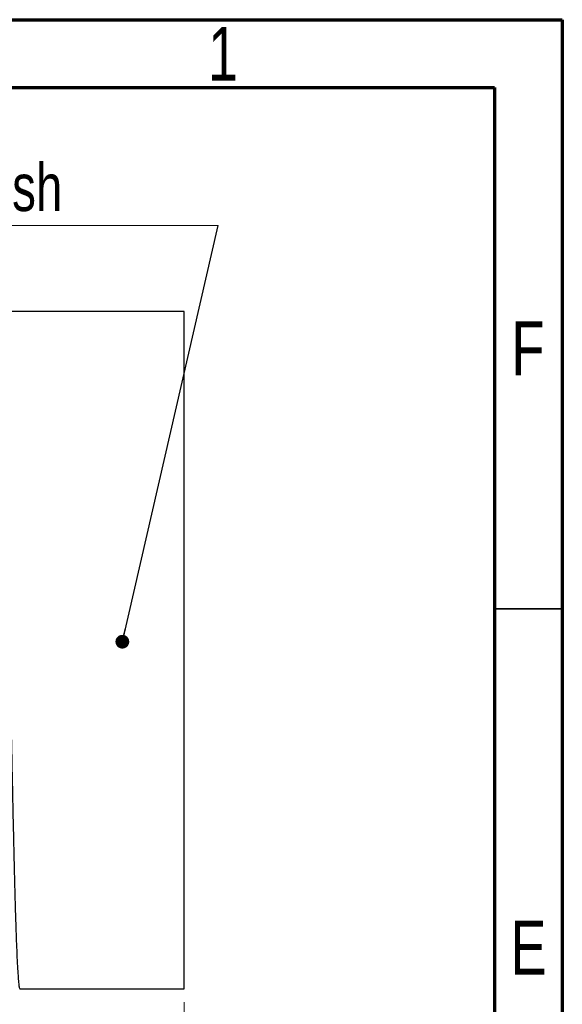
# Model space of a CAD drawing. Header units: millimetres. Extents: x 0 to 205, y 0 to 292.
# Tile 11 of 11: x 165 to 205, y 219 to 292. Entities that reach past the tile are written whole.
import ezdxf

# ---------------------------------------------------------------- set-up
doc = ezdxf.new("R2010")
doc.units = ezdxf.units.MM
doc.styles.add('SLDTEXTSTYLE0', font='TXT', dxfattribs={"width": 0.75})
doc.dimstyles.new('SLDDIMSTYLE2', dxfattribs={"dimtxt": 3.5, "dimasz": 3.302, "dimexe": 0, "dimexo": 0.0625, "dimgap": 0.875, "dimtad": 1, "dimlfac": 0.5, "dimrnd": 1e-09, "dimzin": 4, "dimdsep": 46, "dimtxsty": 'SLDTEXTSTYLE0', "dimsah": 1, "dimcen": 0.09, "dimadec": 0, "dimazin": 1, "dimtfac": 1, "dimtofl": 0, "dimtmove": 0, "dimatfit": 3, "dimfxl": 1, "dimfrac": 2, "dimtolj": 1, "dimtzin": 12, "dimarcsym": 0})
doc.dimstyles.new('SLDDIMSTYLE3', dxfattribs={"dimtxt": 0.18, "dimasz": 1.016, "dimexe": 0, "dimexo": 0.0625, "dimgap": 0, "dimtad": 0, "dimtih": 1, "dimtoh": 1, "dimdec": 0, "dimrnd": 1e-09, "dimzin": 0, "dimdsep": 46, "dimtxsty": 'Standard', "dimblk1": 'DOT', "dimblk2": 'DOT', "dimsah": 1, "dimcen": 0.09, "dimadec": 0, "dimazin": 0, "dimtfac": 1.016, "dimtdec": 0, "dimtofl": 0, "dimtmove": 0, "dimatfit": 3, "dimldrblk": 'DOT', "dimfxl": 1, "dimfrac": 2, "dimtolj": 1, "dimtzin": 0, "dimarcsym": 0})

# ---------------------------------------------------------------- blocks, each defined once
blk = doc.blocks.new('_D_2')
at = {"color": 7, "linetype": 'Continuous', "lineweight": 0}
for p, q in [((127.083, 219.453), (127.083, 209.453)), ((177.083, 219.453), (177.083, 209.453)), ((177.083, 210.453), (127.083, 210.453))]:
    blk.add_line(p, q, dxfattribs=at)
at = {"color": 7, "linetype": 'Continuous', "lineweight": 18}
for points in [[(127.083, 210.453), (130.385, 209.945), (130.385, 210.961)], [(177.083, 210.453), (173.781, 210.961), (173.781, 209.945)]]:
    blk.add_solid(points, dxfattribs=at)
at = {"color": 7, "linetype": 'Continuous', "lineweight": 18, "insert": (147.193, 214.965), "char_height": 3.5, "attachment_point": 1, "style": 'SLDTEXTSTYLE0'}
blk.add_mtext('25.00', dxfattribs=at)
blk = doc.blocks.new('SW_NOTE_0_3')
at = {"color": 0, "linetype": 'Continuous', "lineweight": 0}
blk.add_line((-39.188, 0), (0, 0), dxfattribs=at)
at = {"color": 0, "linetype": 'Continuous', "lineweight": 0, "insert": (-39.606, 4.559), "char_height": 3.5, "attachment_point": 1, "style": 'SLDTEXTSTYLE0'}
blk.add_mtext('Knurled grip finish', dxfattribs=at)
blk = doc.blocks.new('_Dot')
at = {"color": 0, "linetype": 'ByBlock', "lineweight": -2}
blk.add_line((-0.5, 0), (-1, 0), dxfattribs=at)
at = {"color": 0, "linetype": 'ByBlock', "const_width": 0.5}
blk.add_lwpolyline([(-0.25, 0, 1), (0.25, 0, 1)], format="xyb", close=True, dxfattribs=at)

msp = doc.modelspace()

# ---------------------------------------------------------------- linework, layer by layer
at = {"color": 7, "linetype": 'Continuous', "lineweight": 70}
for p, q in [((15, 292), (205, 292)), ((205, 292), (205, 5)), ((20, 287), (200, 287)), ((200, 287), (200, 10))]:
    msp.add_line(p, q, dxfattribs=at)
at = {"color": 7, "linetype": 'Continuous', "lineweight": 25}
for p, q in [((177.083, 270.453), (163.458, 270.453)), ((177.083, 220.453), (177.083, 270.453)), ((164.958, 220.453), (177.083, 220.453))]:
    msp.add_line(p, q, dxfattribs=at)
at = {"color": 7, "linetype": 'Continuous', "lineweight": 35}
msp.add_line((200, 248.5), (205, 248.5), dxfattribs=at)
at = {"color": 7, "linetype": 'Continuous', "lineweight": 25}
msp.add_open_spline([(163.443, 270.42), (163.448, 270.434), (163.466, 270.485), (163.497, 270.383), (163.539, 270.108), (163.582, 269.627), (163.625, 268.957), (163.668, 268.103), (163.711, 267.081), (163.753, 265.908), (163.794, 264.595), (163.833, 263.143), (163.872, 261.552), (163.914, 259.817), (163.957, 257.953), (164, 255.98), (164.043, 253.932), (164.086, 251.835), (164.128, 249.715), (164.169, 247.584), (164.208, 245.44), (164.247, 243.283), (164.289, 241.113), (164.332, 238.956), (164.375, 236.837), (164.418, 234.795), (164.461, 232.851), (164.503, 231.026), (164.544, 229.325), (164.583, 227.745), (164.622, 226.286), (164.664, 224.952), (164.707, 223.765), (164.75, 222.741), (164.793, 221.901), (164.836, 221.248), (164.878, 220.79), (164.919, 220.505), (164.945, 220.471), (164.958, 220.453)], degree=3, knots=[0, 0, 0, 0, 0.0098391, 0.0370717, 0.0646722, 0.0925405, 0.1205704, 0.148652, 0.1761751, 0.2035366, 0.2306363, 0.2573794, 0.2846119, 0.3122124, 0.3400807, 0.3681106, 0.3961922, 0.4237153, 0.4510769, 0.4781765, 0.5049196, 0.5321522, 0.5597526, 0.5876209, 0.6156509, 0.6437324, 0.6712555, 0.6986171, 0.7257167, 0.7524598, 0.7796924, 0.8072929, 0.8351612, 0.8631911, 0.8912726, 0.9187957, 0.9461573, 0.9732569, 1, 1, 1, 1], dxfattribs=at)

# ---------------------------------------------------------------- block references
at = {"color": 7, "linetype": 'Continuous', "lineweight": 0}
msp.add_blockref('SW_NOTE_0_3', (179.608, 276.812), dxfattribs=at)

# ---------------------------------------------------------------- texts
at = {"color": 7, "linetype": 'Continuous', "lineweight": 0, "char_height": 3.969, "attachment_point": 2, "style": 'SLDTEXTSTYLE0'}
for s, insert in [('1', (179.96, 291.468)), ('F', (202.458, 269.718)), ('E', (202.508, 225.468))]:
    msp.add_mtext(s, dxfattribs=dict(at, insert=insert))

# ---------------------------------------------------------------- dimensions: what is measured, and where the dimension line sits
at = {"color": 7, "linetype": 'Continuous', "lineweight": 18}
dim = msp.add_linear_dim(base=(127.083, 210.453), p1=(177.083, 220.453), p2=(127.083, 220.453), dimstyle='SLDDIMSTYLE2', dxfattribs=at)
dim.commit()
dim.dimension.update_dxf_attribs({"geometry": '_D_2', "text_midpoint": (153.012, 210.453), "dimtype": 160})

# ---------------------------------------------------------------- leaders
at = {"color": 7, "linetype": 'Continuous', "lineweight": 0}
msp.add_leader([(172.527, 246.073), (179.608, 276.812)], dimstyle='SLDDIMSTYLE3', dxfattribs=at)

doc.saveas('drawing.dxf')
